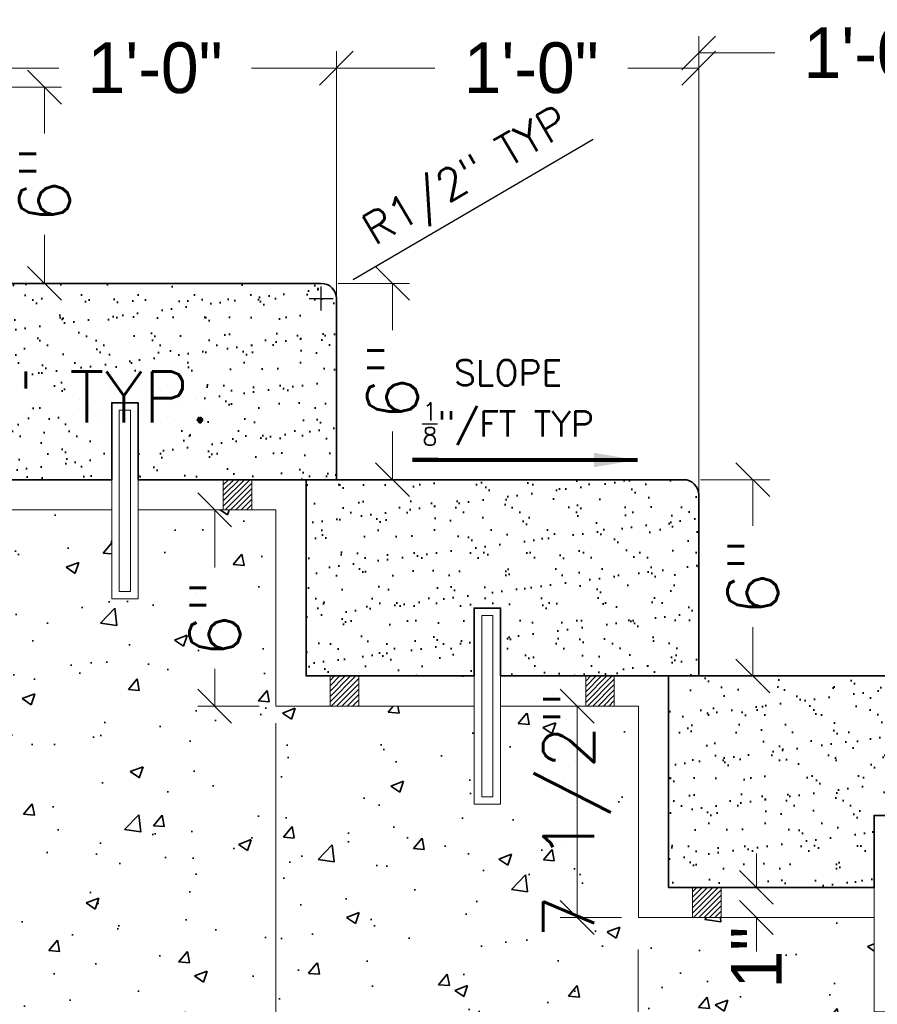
# Model space of a CAD drawing. Extents: x 1828566 to 1828596, y 711482 to 711702.
# Tile 14 of 20: x 1828583.78 to 1828586.15, y 711681.06 to 711683.77. Entities that reach past the tile are written whole.
import ezdxf

# ---------------------------------------------------------------- set-up
doc = ezdxf.new("R2010")
doc.units = 0
doc.header["$LTSCALE"] = 0.666667
doc.header["$MEASUREMENT"] = 0
doc.layers.get('0').update_dxf_attribs({"lineweight": 9})
doc.layers.get('Defpoints').update_dxf_attribs({"lineweight": 9})
for name, color, linetype, lineweight in [('SC_Scratch2', 191, 'Continuous', 40), ('SC_Scratch3', 7, 'Continuous', 35), ('SH_Text', 7, 'Continuous', 25), ('VG_P_Cells', 3, 'Continuous', 18), ('VG_P_Text', 7, 'Continuous', 25)]:
    doc.layers.add(name, color=color, linetype=linetype, lineweight=lineweight)
doc.styles.add('Slanted-Normal LS 0.50', font='font31.shx', dxfattribs={"height": 0.14})
doc.styles.add('Slanted-Normal LS 0.50_0', font='font31.shx')
doc.styles.add('Style-font30', font='font31.shx')
doc.styles.add('Style-simplex', font='simplex.shx')
doc.dimstyles.new('(IN) 1.5', dxfattribs={"dimscale": 8, "dimtxt": 0.011719, "dimasz": 0.015625, "dimexe": 0.006667, "dimexo": 0.004167, "dimgap": 0.001667, "dimtad": 1, "dimdec": 1, "dimlfac": 12.000024, "dimzin": 3, "dimdsep": 46, "dimlunit": 4, "dimtxsty": 'Style-font30', "dimblk": 'Arrowhead', "dimcen": 0.004167, "dimclrd": 256, "dimclre": 256, "dimclrt": 133, "dimadec": 0, "dimazin": 0, "dimtfac": 1, "dimtdec": 1, "dimtofl": 0, "dimtmove": 0, "dimatfit": 3, "dimldrblk": 'Arrowhead', "dimfxl": 1, "dimfrac": 2, "dimtolj": 1, "dimtzin": 3, "dimlwd": -1, "dimlwe": -1, "dimarcsym": 0})
doc.dimstyles.new('(IN) 1.5-Leader', dxfattribs={"dimscale": 8, "dimtxt": 0.010833, "dimasz": 0.015, "dimexe": 0.006667, "dimexo": 0.004167, "dimgap": 0.001667, "dimtad": 1, "dimdec": 1, "dimlfac": 12.000024, "dimzin": 3, "dimdsep": 46, "dimlunit": 4, "dimtxsty": 'Style-font30', "dimblk": 'Arrowhead', "dimcen": 0.004167, "dimclrd": 256, "dimclre": 256, "dimclrt": 133, "dimadec": 0, "dimazin": 0, "dimtfac": 1, "dimtdec": 1, "dimtofl": 0, "dimtmove": 0, "dimatfit": 3, "dimfxl": 1, "dimfrac": 2, "dimtolj": 1, "dimtzin": 3, "dimlwd": -1, "dimlwe": -1, "dimarcsym": 0})
doc.dimstyles.new('Fract  Slanted', dxfattribs={"dimscale": 0.666667, "dimtxt": 0.14, "dimasz": 0.14, "dimexe": 0.07, "dimexo": 0.07, "dimgap": 0.07, "dimtad": 1, "dimdec": 3, "dimlfac": 12, "dimzin": 3, "dimdsep": 46, "dimlunit": 4, "dimtxsty": 'Slanted-Normal LS 0.50_0', "dimblk": 'OBLIQUE', "dimcen": 0.09, "dimclrd": 97, "dimclre": 97, "dimclrt": 256, "dimaunit": 1, "dimadec": 4, "dimazin": 3, "dimtfac": 1, "dimtdec": 3, "dimtofl": 0, "dimtmove": 2, "dimatfit": 1, "dimfxl": 1, "dimfrac": 1, "dimtzin": 3, "dimlwd": 0, "dimlwe": 0, "dimarcsym": 0})

# ---------------------------------------------------------------- blocks, each defined once
blk = doc.blocks.new('Arrowhead')
blk.add_line((0, 0), (-0.021, 0))
at = {"flags": 128}
blk.add_lwpolyline([(-0.005, 0.011), (0, 0), (-0.005, -0.011)], dxfattribs=at)
blk = doc.blocks.new('*D28')
at = {"layer": 'Defpoints', "color": 0, "transparency": 16777216}
for p in [(1828584.6525, 711683.0263), (1828584.6165, 711683.0053)]:
    blk.add_point(p, dxfattribs=at)
at = {"layer": 'SH_Text', "transparency": 16777216}
for p, q in [((1828585.367, 711683.444), (1828584.7043, 711683.0566)), ((1828584.6165, 711682.9719), (1828584.6165, 711683.0386)), ((1828584.5832, 711683.0053), (1828584.6499, 711683.0053))]:
    blk.add_line(p, q, dxfattribs=at)
at = {"layer": 'SH_Text', "transparency": 16777216, "xscale": 0.05999988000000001, "yscale": 0.05999988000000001, "zscale": 0.05999988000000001, "rotation": 210.308254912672}
blk.add_blockref('Arrowhead', (1828584.6525, 711683.0263), dxfattribs=at)
at = {"layer": 'SH_Text', "color": 133, "transparency": 16777216, "insert": (1828585.0215, 711683.3339), "char_height": 0.086666, "attachment_point": 5, "rotation": 30.3083, "style": 'Style-simplex'}
blk.add_mtext('\\A1;\\Fsimplex;R1/2" TYP', dxfattribs=at)
blk = doc.blocks.new('_Oblique')
at = {"color": 0, "linetype": 'ByBlock', "lineweight": -2}
blk.add_line((-0.5, -0.5), (0.5, 0.5), dxfattribs=at)
blk = doc.blocks.new('*D29')
at = {"layer": 'Defpoints', "color": 0, "transparency": 16777216}
for p in [(1828583.5749, 711682.9219), (1828583.6582, 711682.9219), (1828583.5749, 711682.7334)]:
    blk.add_point(p, dxfattribs=at)
at = {"layer": 'VG_P_Text', "color": 97, "lineweight": 0, "transparency": 16777216}
for p, q in [((1828583.5749, 711682.8753), (1828583.5749, 711682.6867)), ((1828583.6582, 711682.8753), (1828583.6582, 711682.6867)), ((1828583.5749, 711682.7334), (1828583.4815, 711682.7334)), ((1828583.6582, 711682.7334), (1828583.7515, 711682.7334))]:
    blk.add_line(p, q, dxfattribs=at)
at = {"layer": 'VG_P_Text', "color": 97, "lineweight": 0, "transparency": 16777216, "xscale": 0.09333333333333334, "yscale": 0.09333333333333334, "zscale": 0.09333333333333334}
blk.add_blockref('_Oblique', (1828583.5749, 711682.7334), dxfattribs=at)
at = {"layer": 'VG_P_Text', "color": 97, "lineweight": 0, "transparency": 16777216, "xscale": 0.09333333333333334, "yscale": 0.09333333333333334, "zscale": 0.09333333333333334, "rotation": 180}
blk.add_blockref('_Oblique', (1828583.6582, 711682.7334), dxfattribs=at)
at = {"layer": 'VG_P_Text', "transparency": 16777216, "insert": (1828583.9606, 711682.7334), "char_height": 0.14, "attachment_point": 5, "style": 'Slanted-Normal LS 0.50'}
blk.add_mtext('\\Fsimplex;1" TYP.', dxfattribs=at)
blk = doc.blocks.new('*D31')
at = {"layer": 'Defpoints', "color": 0, "transparency": 16777216}
for p in [(1828585.5749, 711681.3803), (1828585.4915, 711681.2969), (1828585.8173, 711681.2969)]:
    blk.add_point(p, dxfattribs=at)
at = {"layer": 'VG_P_Text', "color": 97, "lineweight": 0, "transparency": 16777216}
for p, q in [((1828585.8173, 711681.3803), (1828585.8173, 711681.4736)), ((1828585.6215, 711681.3803), (1828585.864, 711681.3803)), ((1828585.5382, 711681.2969), (1828585.864, 711681.2969)), ((1828585.8173, 711681.2969), (1828585.8173, 711681.2036))]:
    blk.add_line(p, q, dxfattribs=at)
at = {"layer": 'VG_P_Text', "color": 97, "lineweight": 0, "transparency": 16777216, "xscale": 0.09333333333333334, "yscale": 0.09333333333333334, "zscale": 0.09333333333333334}
for p, rotation in [((1828585.8173, 711681.3803), 270), ((1828585.8173, 711681.2969), 90)]:
    blk.add_blockref('_Oblique', p, dxfattribs=dict(at, rotation=rotation))
at = {"layer": 'VG_P_Text', "transparency": 16777216, "insert": (1828585.8173, 711681.1865), "char_height": 0.14, "attachment_point": 5, "rotation": 90, "style": 'Slanted-Normal LS 0.50'}
blk.add_mtext('\\Ffont30;1"', dxfattribs=at)
blk = doc.blocks.new('*D17')
at = {"layer": 'Defpoints', "color": 0, "transparency": 16777216}
for p in [(1828585.6582, 711683.6411), (1828584.6582, 711682.9636), (1828585.6582, 711682.3803)]:
    blk.add_point(p, dxfattribs=at)
at = {"layer": 'VG_P_Text', "color": 97, "lineweight": 0, "transparency": 16777216}
for p, q in [((1828584.6582, 711683.0103), (1828584.6582, 711683.6878)), ((1828585.6582, 711682.4269), (1828585.6582, 711683.6878)), ((1828584.6582, 711683.6411), (1828584.9298, 711683.6411)), ((1828585.6582, 711683.6411), (1828585.4622, 711683.6411))]:
    blk.add_line(p, q, dxfattribs=at)
at = {"layer": 'VG_P_Text', "color": 97, "lineweight": 0, "transparency": 16777216, "xscale": 0.09333333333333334, "yscale": 0.09333333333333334, "zscale": 0.09333333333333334, "rotation": 180}
blk.add_blockref('_Oblique', (1828584.6582, 711683.6411), dxfattribs=at)
at = {"layer": 'VG_P_Text', "color": 97, "lineweight": 0, "transparency": 16777216, "xscale": 0.09333333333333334, "yscale": 0.09333333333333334, "zscale": 0.09333333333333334}
blk.add_blockref('_Oblique', (1828585.6582, 711683.6411), dxfattribs=at)
at = {"layer": 'VG_P_Text', "transparency": 16777216, "insert": (1828585.196, 711683.6411), "char_height": 0.14, "attachment_point": 5, "style": 'Slanted-Normal LS 0.50'}
blk.add_mtext('\\Ffont30;1\'-0"', dxfattribs=at)
blk = doc.blocks.new('*D18')
at = {"layer": 'Defpoints', "color": 0, "transparency": 16777216}
for p in [(1828584.4915, 711681.8386), (1828585.4915, 711681.2553), (1828585.4915, 711679.9172)]:
    blk.add_point(p, dxfattribs=at)
at = {"layer": 'VG_P_Text', "color": 97, "lineweight": 0, "transparency": 16777216}
for p, q in [((1828584.4915, 711681.7919), (1828584.4915, 711679.8705)), ((1828585.4915, 711681.2086), (1828585.4915, 711679.8705)), ((1828584.4915, 711679.9172), (1828584.782, 711679.9172)), ((1828585.4915, 711679.9172), (1828585.3144, 711679.9172))]:
    blk.add_line(p, q, dxfattribs=at)
at = {"layer": 'VG_P_Text', "color": 97, "lineweight": 0, "transparency": 16777216, "xscale": 0.09333333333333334, "yscale": 0.09333333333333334, "zscale": 0.09333333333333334, "rotation": 180}
blk.add_blockref('_Oblique', (1828584.4915, 711679.9172), dxfattribs=at)
at = {"layer": 'VG_P_Text', "color": 97, "lineweight": 0, "transparency": 16777216, "xscale": 0.09333333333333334, "yscale": 0.09333333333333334, "zscale": 0.09333333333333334}
blk.add_blockref('_Oblique', (1828585.4915, 711679.9172), dxfattribs=at)
at = {"layer": 'VG_P_Text', "transparency": 16777216, "insert": (1828585.0482, 711679.9172), "char_height": 0.14, "attachment_point": 5, "style": 'Slanted-Normal LS 0.50'}
blk.add_mtext('\\Ffont30;1\'-0"', dxfattribs=at)
blk = doc.blocks.new('*D26')
at = {"layer": 'Defpoints', "color": 0, "transparency": 16777216}
for p in [(1828583.6582, 711683.6411), (1828583.6582, 711683.0469), (1828584.6582, 711682.8803)]:
    blk.add_point(p, dxfattribs=at)
at = {"layer": 'VG_P_Text', "color": 97, "lineweight": 0, "transparency": 16777216}
for p, q in [((1828583.6582, 711683.0936), (1828583.6582, 711683.6878)), ((1828584.6582, 711682.9269), (1828584.6582, 711683.6878)), ((1828583.6582, 711683.6411), (1828583.892, 711683.6411)), ((1828584.6582, 711683.6411), (1828584.4244, 711683.6411))]:
    blk.add_line(p, q, dxfattribs=at)
at = {"layer": 'VG_P_Text', "color": 97, "lineweight": 0, "transparency": 16777216, "xscale": 0.09333333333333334, "yscale": 0.09333333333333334, "zscale": 0.09333333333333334, "rotation": 180}
blk.add_blockref('_Oblique', (1828583.6582, 711683.6411), dxfattribs=at)
at = {"layer": 'VG_P_Text', "color": 97, "lineweight": 0, "transparency": 16777216, "xscale": 0.09333333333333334, "yscale": 0.09333333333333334, "zscale": 0.09333333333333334}
blk.add_blockref('_Oblique', (1828584.6582, 711683.6411), dxfattribs=at)
at = {"layer": 'VG_P_Text', "transparency": 16777216, "insert": (1828584.1582, 711683.6411), "char_height": 0.14, "attachment_point": 5, "style": 'Slanted-Normal LS 0.50'}
blk.add_mtext('\\Ffont30;1\'-0"', dxfattribs=at)
blk = doc.blocks.new('*D24')
at = {"layer": 'Defpoints', "color": 0, "transparency": 16777216}
for p in [(1828584.4915, 711682.4219), (1828584.3226, 711681.8803), (1828584.4915, 711681.8803)]:
    blk.add_point(p, dxfattribs=at)
at = {"layer": 'VG_P_Text', "color": 97, "lineweight": 0, "transparency": 16777216}
for p, q in [((1828584.4449, 711682.4219), (1828584.2759, 711682.4219)), ((1828584.3226, 711682.4219), (1828584.3226, 711682.2629)), ((1828584.3226, 711681.8803), (1828584.3226, 711681.9829)), ((1828584.4449, 711681.8803), (1828584.2759, 711681.8803))]:
    blk.add_line(p, q, dxfattribs=at)
at = {"layer": 'VG_P_Text', "color": 97, "lineweight": 0, "transparency": 16777216, "xscale": 0.09333333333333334, "yscale": 0.09333333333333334, "zscale": 0.09333333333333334}
for p, rotation in [((1828584.3226, 711682.4219), 90), ((1828584.3226, 711681.8803), 270)]:
    blk.add_blockref('_Oblique', p, dxfattribs=dict(at, rotation=rotation))
at = {"layer": 'VG_P_Text', "transparency": 16777216, "insert": (1828584.3226, 711682.1229), "char_height": 0.14, "attachment_point": 5, "rotation": 90, "style": 'Slanted-Normal LS 0.50'}
blk.add_mtext('\\Fsimplex;6"', dxfattribs=at)
blk = doc.blocks.new('*D25')
at = {"layer": 'Defpoints', "color": 0, "transparency": 16777216}
for p in [(1828585.4915, 711681.8803), (1828585.3226, 711681.2969), (1828585.4915, 711681.2969)]:
    blk.add_point(p, dxfattribs=at)
at = {"layer": 'VG_P_Text', "color": 97, "lineweight": 0, "transparency": 16777216}
for p, q in [((1828585.4449, 711681.8803), (1828585.2759, 711681.8803)), ((1828585.3226, 711681.8803), (1828585.3226, 711681.2969)), ((1828585.4449, 711681.2969), (1828585.2759, 711681.2969))]:
    blk.add_line(p, q, dxfattribs=at)
at = {"layer": 'VG_P_Text', "color": 97, "lineweight": 0, "transparency": 16777216, "xscale": 0.09333333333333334, "yscale": 0.09333333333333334, "zscale": 0.09333333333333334}
for p, rotation in [((1828585.3226, 711681.8803), 90), ((1828585.3226, 711681.2969), 270)]:
    blk.add_blockref('_Oblique', p, dxfattribs=dict(at, rotation=rotation))
at = {"layer": 'VG_P_Text', "transparency": 16777216, "insert": (1828585.3226, 711681.5812), "char_height": 0.14, "attachment_point": 5, "rotation": 90, "style": 'Slanted-Normal LS 0.50'}
blk.add_mtext('\\Fsimplex;7 1/2"', dxfattribs=at)
blk = doc.blocks.new('*D51')
at = {"layer": 'Defpoints', "color": 0, "transparency": 16777216}
for p in [(1828586.6582, 711683.6828), (1828585.6582, 711681.9636), (1828586.6582, 711681.9219)]:
    blk.add_point(p, dxfattribs=at)
at = {"layer": 'VG_P_Text', "color": 97, "lineweight": 0, "transparency": 16777216}
for p, q in [((1828585.6582, 711682.0103), (1828585.6582, 711683.7295)), ((1828586.6582, 711681.9686), (1828586.6582, 711683.7295)), ((1828585.6582, 711683.6828), (1828585.8678, 711683.6828)), ((1828586.6582, 711683.6828), (1828586.4002, 711683.6828))]:
    blk.add_line(p, q, dxfattribs=at)
at = {"layer": 'VG_P_Text', "color": 97, "lineweight": 0, "transparency": 16777216, "xscale": 0.09333333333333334, "yscale": 0.09333333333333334, "zscale": 0.09333333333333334, "rotation": 180}
blk.add_blockref('_Oblique', (1828585.6582, 711683.6828), dxfattribs=at)
at = {"layer": 'VG_P_Text', "color": 97, "lineweight": 0, "transparency": 16777216, "xscale": 0.09333333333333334, "yscale": 0.09333333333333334, "zscale": 0.09333333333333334}
blk.add_blockref('_Oblique', (1828586.6582, 711683.6828), dxfattribs=at)
at = {"layer": 'VG_P_Text', "transparency": 16777216, "insert": (1828586.134, 711683.6828), "char_height": 0.14, "attachment_point": 5, "style": 'Slanted-Normal LS 0.50'}
blk.add_mtext('\\Ffont30;1\'-0"', dxfattribs=at)
blk = doc.blocks.new('*D52')
at = {"layer": 'Defpoints', "color": 0, "transparency": 16777216}
for p in [(1828586.6582, 711681.2969), (1828585.4915, 711681.2553), (1828586.6582, 711679.9172)]:
    blk.add_point(p, dxfattribs=at)
at = {"layer": 'VG_P_Text', "color": 97, "lineweight": 0, "transparency": 16777216}
for p, q in [((1828586.6582, 711681.2503), (1828586.6582, 711679.8705)), ((1828585.4915, 711681.2086), (1828585.4915, 711679.8705)), ((1828585.4915, 711679.9172), (1828585.8036, 711679.9172)), ((1828586.6582, 711679.9172), (1828586.3191, 711679.9172))]:
    blk.add_line(p, q, dxfattribs=at)
at = {"layer": 'VG_P_Text', "color": 97, "lineweight": 0, "transparency": 16777216, "xscale": 0.09333333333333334, "yscale": 0.09333333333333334, "zscale": 0.09333333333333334, "rotation": 180}
blk.add_blockref('_Oblique', (1828585.4915, 711679.9172), dxfattribs=at)
at = {"layer": 'VG_P_Text', "color": 97, "lineweight": 0, "transparency": 16777216, "xscale": 0.09333333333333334, "yscale": 0.09333333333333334, "zscale": 0.09333333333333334}
blk.add_blockref('_Oblique', (1828586.6582, 711679.9172), dxfattribs=at)
at = {"layer": 'VG_P_Text', "transparency": 16777216, "insert": (1828586.0613, 711679.9172), "char_height": 0.14, "attachment_point": 5, "style": 'Slanted-Normal LS 0.50'}
blk.add_mtext('\\Ffont30;1\'-2"', dxfattribs=at)
blk = doc.blocks.new('*D55')
at = {"layer": 'Defpoints', "color": 0, "transparency": 16777216}
for p in [(1828583.4915, 711682.4219), (1828584.4915, 711681.8803), (1828584.4915, 711679.9172)]:
    blk.add_point(p, dxfattribs=at)
at = {"layer": 'VG_P_Text', "color": 97, "lineweight": 0, "transparency": 16777216}
for p, q in [((1828583.4915, 711682.3753), (1828583.4915, 711679.8705)), ((1828584.4915, 711681.8336), (1828584.4915, 711679.8705)), ((1828583.4915, 711679.9172), (1828583.7253, 711679.9172)), ((1828584.4915, 711679.9172), (1828584.2577, 711679.9172))]:
    blk.add_line(p, q, dxfattribs=at)
at = {"layer": 'VG_P_Text', "color": 97, "lineweight": 0, "transparency": 16777216, "xscale": 0.09333333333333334, "yscale": 0.09333333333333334, "zscale": 0.09333333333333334, "rotation": 180}
blk.add_blockref('_Oblique', (1828583.4915, 711679.9172), dxfattribs=at)
at = {"layer": 'VG_P_Text', "color": 97, "lineweight": 0, "transparency": 16777216, "xscale": 0.09333333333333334, "yscale": 0.09333333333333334, "zscale": 0.09333333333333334}
blk.add_blockref('_Oblique', (1828584.4915, 711679.9172), dxfattribs=at)
at = {"layer": 'VG_P_Text', "transparency": 16777216, "insert": (1828583.9915, 711679.9172), "char_height": 0.14, "attachment_point": 5, "style": 'Slanted-Normal LS 0.50'}
blk.add_mtext('\\Ffont30;1\'-0"', dxfattribs=at)
blk = doc.blocks.new('*D57')
at = {"layer": 'Defpoints', "color": 0, "transparency": 16777216}
for p in [(1828583.6165, 711683.5886), (1828583.6165, 711683.0469), (1828583.8528, 711683.0469)]:
    blk.add_point(p, dxfattribs=at)
at = {"layer": 'VG_P_Text', "color": 97, "lineweight": 0, "transparency": 16777216}
for p, q in [((1828583.6632, 711683.5886), (1828583.8995, 711683.5886)), ((1828583.8528, 711683.5886), (1828583.8528, 711683.4609)), ((1828583.8528, 711683.0469), (1828583.8528, 711683.1809)), ((1828583.6632, 711683.0469), (1828583.8995, 711683.0469))]:
    blk.add_line(p, q, dxfattribs=at)
at = {"layer": 'VG_P_Text', "color": 97, "lineweight": 0, "transparency": 16777216, "xscale": 0.09333333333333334, "yscale": 0.09333333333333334, "zscale": 0.09333333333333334}
for p, rotation in [((1828583.8528, 711683.5886), 90), ((1828583.8528, 711683.0469), 270)]:
    blk.add_blockref('_Oblique', p, dxfattribs=dict(at, rotation=rotation))
at = {"layer": 'VG_P_Text', "transparency": 16777216, "insert": (1828583.8528, 711683.3209), "char_height": 0.14, "attachment_point": 5, "rotation": 90, "style": 'Slanted-Normal LS 0.50'}
blk.add_mtext('\\Fsimplex;6"', dxfattribs=at)
blk = doc.blocks.new('*D58')
at = {"layer": 'Defpoints', "color": 0, "transparency": 16777216}
for p in [(1828584.6165, 711683.0469), (1828584.6165, 711682.5053), (1828584.8131, 711682.5053)]:
    blk.add_point(p, dxfattribs=at)
at = {"layer": 'VG_P_Text', "color": 97, "lineweight": 0, "transparency": 16777216}
for p, q in [((1828584.6632, 711683.0469), (1828584.8597, 711683.0469)), ((1828584.8131, 711683.0469), (1828584.8131, 711682.9178)), ((1828584.8131, 711682.5053), (1828584.8131, 711682.6378)), ((1828584.6632, 711682.5053), (1828584.8597, 711682.5053))]:
    blk.add_line(p, q, dxfattribs=at)
at = {"layer": 'VG_P_Text', "color": 97, "lineweight": 0, "transparency": 16777216, "xscale": 0.09333333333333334, "yscale": 0.09333333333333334, "zscale": 0.09333333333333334}
for p, rotation in [((1828584.8131, 711683.0469), 90), ((1828584.8131, 711682.5053), 270)]:
    blk.add_blockref('_Oblique', p, dxfattribs=dict(at, rotation=rotation))
at = {"layer": 'VG_P_Text', "transparency": 16777216, "insert": (1828584.8131, 711682.7778), "char_height": 0.14, "attachment_point": 5, "rotation": 90, "style": 'Slanted-Normal LS 0.50'}
blk.add_mtext('\\Fsimplex;6"', dxfattribs=at)
blk = doc.blocks.new('*D59')
at = {"layer": 'Defpoints', "color": 0, "transparency": 16777216}
for p in [(1828585.6165, 711682.5053), (1828585.6165, 711681.9636), (1828585.8073, 711681.9636)]:
    blk.add_point(p, dxfattribs=at)
at = {"layer": 'VG_P_Text', "color": 97, "lineweight": 0, "transparency": 16777216}
for p, q in [((1828585.6632, 711682.5053), (1828585.854, 711682.5053)), ((1828585.8073, 711682.5053), (1828585.8073, 711682.3781)), ((1828585.8073, 711681.9636), (1828585.8073, 711682.0981)), ((1828585.6632, 711681.9636), (1828585.854, 711681.9636))]:
    blk.add_line(p, q, dxfattribs=at)
at = {"layer": 'VG_P_Text', "color": 97, "lineweight": 0, "transparency": 16777216, "xscale": 0.09333333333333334, "yscale": 0.09333333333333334, "zscale": 0.09333333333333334}
for p, rotation in [((1828585.8073, 711682.5053), 90), ((1828585.8073, 711681.9636), 270)]:
    blk.add_blockref('_Oblique', p, dxfattribs=dict(at, rotation=rotation))
at = {"layer": 'VG_P_Text', "transparency": 16777216, "insert": (1828585.8073, 711682.2381), "char_height": 0.14, "attachment_point": 5, "rotation": 90, "style": 'Slanted-Normal LS 0.50'}
blk.add_mtext('\\Fsimplex;6"', dxfattribs=at)

msp = doc.modelspace()

# ---------------------------------------------------------------- hatches: boundary and pattern name
at = {"layer": 'SC_Scratch2'}
h = msp.add_hatch(dxfattribs=at)
h.set_pattern_fill('AR-SAND', color=256, style=0, pattern_type=2)
h.set_pattern_definition([(37.5, (1828584.56453, 711682.76529), (-0.0031497, 0.096341), [0, -0.076, 0, -0.085, 0, -0.08125]), (7.5, (1828584.56453, 711682.76529), (0.088489, 0.141107), [0, -0.041, 0, -0.0685, 0, -0.02625]), (327.5, (1828584.50303, 711682.76529), (0.155707, 0.000283), [0, -0.025, 0, -0.09, 0, -0.1175]), (317.5, (1828584.50303, 711682.76529), (0.150306, 0.043884), [0, -0.0125, 0, -0.059, 0, -0.0675])])
edge = h.paths.add_edge_path()
edge.add_arc((1828584.616534, 711683.005271), 0.041667, 0, 90)
edge.add_line((1828584.616534, 711683.046937), (1828583.658203, 711683.046937))
edge.add_line((1828583.658203, 711683.046937), (1828583.574869, 711683.046937))
edge.add_line((1828583.574869, 711683.046937), (1828583.574869, 711682.505272))
edge.add_line((1828583.574869, 711682.505272), (1828583.641123, 711682.505272))
edge.add_line((1828583.641123, 711682.505272), (1828583.72021, 711682.505272))
edge.add_line((1828583.72021, 711682.505272), (1828584.038452, 711682.505272))
edge.add_line((1828584.038452, 711682.505272), (1828584.038452, 711682.717771))
edge.add_line((1828584.038452, 711682.717771), (1828584.111285, 711682.717771))
edge.add_line((1828584.111285, 711682.717771), (1828584.111285, 711682.505272))
edge.add_line((1828584.111285, 711682.505272), (1828584.346194, 711682.505272))
edge.add_line((1828584.346194, 711682.505272), (1828584.425281, 711682.505272))
edge.add_line((1828584.425281, 711682.505272), (1828584.574867, 711682.505272))
edge.add_line((1828584.574867, 711682.505272), (1828584.658201, 711682.505272))
edge.add_line((1828584.658201, 711682.505272), (1828584.658201, 711683.005271))
h = msp.add_hatch(dxfattribs=at)
h.set_pattern_fill('AR-SAND', color=256, style=0, pattern_type=2)
h.set_pattern_definition([(37.5, (1828584.93416, 711682.30301), (-0.00315, 0.096341), [0, -0.076, 0, -0.085, 0, -0.08125]), (7.5, (1828584.93416, 711682.30301), (0.088489, 0.141107), [0, -0.041, 0, -0.0685, 0, -0.02625]), (327.5, (1828584.87266, 711682.30301), (0.155707, 0.000283), [0, -0.025, 0, -0.09, 0, -0.1175]), (317.5, (1828584.87266, 711682.30301), (0.150306, 0.043884), [0, -0.0125, 0, -0.059, 0, -0.0675])])
edge = h.paths.add_edge_path()
edge.add_arc((1828585.616532, 711682.463605), 0.041667, 0, 90)
edge.add_line((1828585.616532, 711682.505272), (1828584.658201, 711682.505272))
edge.add_line((1828584.658201, 711682.505272), (1828584.574867, 711682.505272))
edge.add_line((1828584.574867, 711682.505272), (1828584.574867, 711681.963606))
edge.add_line((1828584.574867, 711681.963606), (1828584.641121, 711681.963606))
edge.add_line((1828584.641121, 711681.963606), (1828584.720208, 711681.963606))
edge.add_line((1828584.720208, 711681.963606), (1828585.03845, 711681.963606))
edge.add_line((1828585.03845, 711681.963606), (1828585.03845, 711682.151106))
edge.add_line((1828585.03845, 711682.151106), (1828585.111283, 711682.151106))
edge.add_line((1828585.111283, 711682.151106), (1828585.111283, 711681.963606))
edge.add_line((1828585.111283, 711681.963606), (1828585.346192, 711681.963606))
edge.add_line((1828585.346192, 711681.963606), (1828585.408199, 711681.963606))
edge.add_line((1828585.408199, 711681.963606), (1828585.425279, 711681.963606))
edge.add_line((1828585.425279, 711681.963606), (1828585.574865, 711681.963606))
edge.add_line((1828585.574865, 711681.963606), (1828585.658199, 711681.963606))
edge.add_line((1828585.658199, 711681.963606), (1828585.658199, 711682.463605))
h = msp.add_hatch(dxfattribs=at)
h.set_pattern_fill('AR-SAND', color=256, style=0, pattern_type=2)
h.set_pattern_definition([(37.5, (1828585.846696, 711681.493934), (-0.0031497, 0.096341), [0, -0.076, 0, -0.085, 0, -0.08125]), (7.5, (1828585.8467, 711681.49393), (0.088489, 0.141107), [0, -0.041, 0, -0.0685, 0, -0.02625]), (327.5, (1828585.785196, 711681.49393), (0.155707, 0.000283), [0, -0.025, 0, -0.09, 0, -0.1175]), (317.5, (1828585.7852, 711681.49393), (0.150306, 0.043884), [0, -0.0125, 0, -0.059, 0, -0.0675])])
edge = h.paths.add_edge_path()
edge.add_arc((1828586.544227, 711681.890158), 0.179164, 155.798403, 299.081396, ccw=False)
edge.add_line((1828586.38081, 711681.963606), (1828585.658199, 711681.963606))
edge.add_line((1828585.658199, 711681.963606), (1828585.574865, 711681.963606))
edge.add_line((1828585.574865, 711681.963606), (1828585.574865, 711681.380274))
edge.add_line((1828585.574865, 711681.380274), (1828585.641119, 711681.380274))
edge.add_line((1828585.641119, 711681.380274), (1828585.720206, 711681.380274))
edge.add_line((1828585.720206, 711681.380274), (1828586.142235, 711681.380274))
edge.add_line((1828586.142235, 711681.380274), (1828586.142235, 711681.578694))
edge.add_line((1828586.142235, 711681.578694), (1828586.215068, 711681.578694))
edge.add_line((1828586.215068, 711681.578694), (1828586.215068, 711681.380274))
edge.add_line((1828586.215068, 711681.380274), (1828586.512856, 711681.380274))
edge.add_line((1828586.512856, 711681.380274), (1828586.591943, 711681.380274))
edge.add_line((1828586.591943, 711681.380274), (1828586.658197, 711681.380274))
edge.add_line((1828586.658197, 711681.380274), (1828586.658197, 711681.464524))
edge.add_line((1828586.658197, 711681.464524), (1828586.658197, 711681.748536))
edge.add_line((1828586.658197, 711681.748536), (1828586.63131, 711681.733582))
at = {"layer": 'SC_Scratch3'}
h = msp.add_hatch(dxfattribs=at)
h.set_pattern_fill('AR-CONC', color=256, style=0, pattern_type=2)
h.set_pattern_definition([(50, (1828587.8091, 711680.86032), (0.35863, -0.031376), [0.0375, -0.4125]), (355, (1828587.8091, 711680.8603), (-0.069376, 0.376096), [0.03, -0.33]), (100.4514, (1828587.83898, 711680.8577), (0.289254, 0.34472), [0.03187, -0.350571]), (46.184, (1828587.8091, 711680.9603), (0.53362, -0.08276), [0.05625, -0.61875]), (96.636, (1828587.85356, 711680.9534), (0.46733, 0.48706), [0.047805, -0.525857]), (351.184, (1828587.8091, 711680.9603), (0.46733, 0.48706), [0.045, -0.495]), (21, (1828587.8591, 711680.93532), (0.298454, -0.20131), [0.0375, -0.4125]), (326, (1828587.8591, 711680.9353), (0.121657, 0.362575), [0.03, -0.33]), (71.4514, (1828587.88396, 711680.91854), (0.42011, 0.161265), [0.03187, -0.350571]), (37.5, (1828587.80909, 711680.86032), (0.00608, 0.166447), [0, -0.326, 0, -0.335, 0, -0.33125]), (7.5, (1828587.8091, 711680.86032), (0.131535, 0.197206), [0, -0.191, 0, -0.3185, 0, -0.12625]), (327.5, (1828587.69759, 711680.86032), (0.2669112, -0.0112774), [0, -0.125, 0, -0.39, 0, -0.5175]), (317.5, (1828587.6476, 711680.86032), (0.291593, 0.0500525), [0, -0.1625, 0, -0.259, 0, -0.3675])])
h.paths.add_polyline_path([(1828585.173927, 711680.833566), (1828585.153927, 711680.833543), (1828585.173789, 711680.953566), (1828585.193927, 711680.833589)], flags=16)
h.paths.add_polyline_path([(1828582.158198, 711682.921938), (1828582.158198, 711681.338607)], flags=16)
edge = h.paths.add_edge_path()
edge.add_arc((1828582.095698, 711680.745809), 0.020833, 270, 359.999999, ccw=False)
edge.add_line((1828582.095698, 711680.724975), (1828581.888706, 711680.724975))
edge.add_line((1828581.888706, 711680.724975), (1828581.716267, 711680.705816))
edge.add_line((1828581.716267, 711680.705816), (1828581.716267, 711680.683309))
edge.add_line((1828581.716267, 711680.683309), (1828582.158198, 711680.683309))
edge.add_line((1828582.158198, 711680.683309), (1828585.1741, 711680.683309))
edge.add_line((1828585.1741, 711680.683309), (1828588.615781, 711680.683309))
edge.add_line((1828588.615781, 711680.683309), (1828588.615781, 711681.110364))
edge.add_line((1828588.615781, 711681.110364), (1828588.307948, 711681.110364))
edge.add_line((1828588.307948, 711681.110364), (1828588.307948, 711681.089503))
edge.add_line((1828588.307948, 711681.089503), (1828588.28292, 711681.089503))
edge.add_line((1828588.28292, 711681.089503), (1828588.28292, 711681.17292))
edge.add_line((1828588.28292, 711681.17292), (1828588.307948, 711681.17292))
edge.add_line((1828588.307948, 711681.17292), (1828588.307948, 711681.152087))
edge.add_line((1828588.307948, 711681.152087), (1828588.615781, 711681.152087))
edge.add_line((1828588.615781, 711681.152087), (1828588.615781, 711681.381198))
edge.add_line((1828588.615781, 711681.381198), (1828588.092809, 711681.380849))
edge.add_line((1828588.092809, 711681.380849), (1828588.092809, 711681.380781))
edge.add_line((1828588.092809, 711681.380781), (1828588.092809, 711681.075365))
edge.add_line((1828588.092809, 711681.075365), (1828588.092807, 711681.075031))
edge.add_line((1828588.092807, 711681.075031), (1828588.11367, 711681.07492))
edge.add_line((1828588.11367, 711681.07492), (1828588.11367, 711681.049892))
edge.add_line((1828588.11367, 711681.049892), (1828588.030253, 711681.050337))
edge.add_line((1828588.030253, 711681.050337), (1828588.030253, 711681.075365))
edge.add_line((1828588.030253, 711681.075365), (1828588.051086, 711681.075254))
edge.add_line((1828588.051086, 711681.075254), (1828588.051087, 711681.075365))
edge.add_line((1828588.051087, 711681.075365), (1828588.051087, 711681.380781))
edge.add_line((1828588.051087, 711681.380781), (1828588.051087, 711681.380821))
edge.add_line((1828588.051087, 711681.380821), (1828587.991309, 711681.380781))
edge.add_line((1828587.991309, 711681.380781), (1828587.991309, 711681.422771))
edge.add_line((1828587.991309, 711681.422771), (1828587.991309, 711681.464115))
edge.add_line((1828587.991309, 711681.464115), (1828587.991309, 711681.464524))
edge.add_line((1828587.991309, 711681.464524), (1828587.658195, 711681.464524))
edge.add_line((1828587.658195, 711681.464524), (1828586.658197, 711681.464524))
edge.add_line((1828586.658197, 711681.464524), (1828586.658197, 711681.380274))
edge.add_line((1828586.658197, 711681.380274), (1828586.658197, 711681.296941))
edge.add_line((1828586.658197, 711681.296941), (1828586.591943, 711681.296941))
edge.add_line((1828586.591943, 711681.296941), (1828586.512856, 711681.296941))
edge.add_line((1828586.512856, 711681.296941), (1828586.215068, 711681.296941))
edge.add_line((1828586.215068, 711681.296941), (1828586.215068, 711681.037029))
edge.add_line((1828586.215068, 711681.037029), (1828586.142235, 711681.037029))
edge.add_line((1828586.142235, 711681.037029), (1828586.142235, 711681.296941))
edge.add_line((1828586.142235, 711681.296941), (1828585.720206, 711681.296941))
edge.add_line((1828585.720206, 711681.296941), (1828585.641119, 711681.296941))
edge.add_line((1828585.641119, 711681.296941), (1828585.491532, 711681.296941))
edge.add_line((1828585.491532, 711681.296941), (1828585.491532, 711681.880273))
edge.add_line((1828585.491532, 711681.880273), (1828585.425279, 711681.880273))
edge.add_line((1828585.425279, 711681.880273), (1828585.346192, 711681.880273))
edge.add_line((1828585.346192, 711681.880273), (1828585.111283, 711681.880273))
edge.add_line((1828585.111283, 711681.880273), (1828585.111283, 711681.60944))
edge.add_line((1828585.111283, 711681.60944), (1828585.03845, 711681.60944))
edge.add_line((1828585.03845, 711681.60944), (1828585.03845, 711681.880273))
edge.add_line((1828585.03845, 711681.880273), (1828584.720208, 711681.880273))
edge.add_line((1828584.720208, 711681.880273), (1828584.641121, 711681.880273))
edge.add_line((1828584.641121, 711681.880273), (1828584.491534, 711681.880273))
edge.add_line((1828584.491534, 711681.880273), (1828584.491534, 711682.421939))
edge.add_line((1828584.491534, 711682.421939), (1828584.425281, 711682.421939))
edge.add_line((1828584.425281, 711682.421939), (1828584.346194, 711682.421939))
edge.add_line((1828584.346194, 711682.421939), (1828584.111285, 711682.421939))
edge.add_line((1828584.111285, 711682.421939), (1828584.111285, 711682.176106))
edge.add_line((1828584.111285, 711682.176106), (1828584.038452, 711682.176106))
edge.add_line((1828584.038452, 711682.176106), (1828584.038452, 711682.421939))
edge.add_line((1828584.038452, 711682.421939), (1828583.72021, 711682.421939))
edge.add_line((1828583.72021, 711682.421939), (1828583.641123, 711682.421939))
edge.add_line((1828583.641123, 711682.421939), (1828583.491536, 711682.421939))
edge.add_line((1828583.491536, 711682.421939), (1828583.491536, 711682.963604))
edge.add_line((1828583.491536, 711682.963604), (1828583.425283, 711682.963604))
edge.add_line((1828583.425283, 711682.963604), (1828583.346196, 711682.963604))
edge.add_line((1828583.346196, 711682.963604), (1828582.991227, 711682.963604))
edge.add_line((1828582.991227, 711682.963604), (1828582.991227, 711682.609438))
edge.add_line((1828582.991227, 711682.609438), (1828582.918394, 711682.609438))
edge.add_line((1828582.918394, 711682.609438), (1828582.918394, 711682.963604))
edge.add_line((1828582.918394, 711682.963604), (1828582.345213, 711682.963604))
edge.add_line((1828582.345213, 711682.963604), (1828582.266126, 711682.963604))
edge.add_line((1828582.266126, 711682.963604), (1828582.158198, 711682.963604))
edge.add_line((1828582.158198, 711682.963604), (1828582.158198, 711683.046937))
edge.add_line((1828582.158198, 711683.046937), (1828582.158198, 711683.23284))
edge.add_line((1828582.158198, 711683.23284), (1828582.136763, 711683.23284))
edge.add_line((1828582.136763, 711683.23284), (1828582.136756, 711681.016221))
edge.add_line((1828582.136756, 711681.016221), (1828582.116531, 711680.955867))
edge.add_line((1828582.116531, 711680.955867), (1828582.116531, 711680.748309))
edge.add_line((1828582.116531, 711680.748309), (1828582.116531, 711680.747059))
edge.add_line((1828582.116531, 711680.747059), (1828582.116531, 711680.745809))
h = msp.add_hatch(dxfattribs=at)
h.set_pattern_fill('ANSI31', color=256, pattern_type=2)
h.set_pattern_definition([(45, (1828632.561243, 711675.728485), (-0.0073656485, 0.0073656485), [])])
h.paths.add_polyline_path([(1828584.346194, 711682.505272), (1828584.425281, 711682.505272), (1828584.425281, 711682.421939), (1828584.346194, 711682.421939)])
h = msp.add_hatch(dxfattribs=at)
h.set_pattern_fill('ANSI31', color=256, pattern_type=2)
h.set_pattern_definition([(45, (1828633.811211, 711675.186818), (-0.0073656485, 0.0073656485), [])])
h.paths.add_polyline_path([(1828584.720208, 711681.963606), (1828584.641121, 711681.963606), (1828584.641121, 711681.880273), (1828584.720208, 711681.880273)])
h = msp.add_hatch(dxfattribs=at)
h.set_pattern_fill('ANSI31', color=256, pattern_type=2)
h.set_pattern_definition([(45, (1828633.561243, 711675.186818), (-0.0073656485, 0.0073656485), [])])
h.paths.add_polyline_path([(1828585.346192, 711681.963606), (1828585.425279, 711681.963606), (1828585.425279, 711681.880273), (1828585.346192, 711681.880273)])
h = msp.add_hatch(dxfattribs=at)
h.set_pattern_fill('ANSI31', color=256, pattern_type=2)
h.set_pattern_definition([(45, (1828634.811211, 711674.603485), (-0.0073656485, 0.0073656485), [])])
h.paths.add_polyline_path([(1828585.720206, 711681.380274), (1828585.641119, 711681.380274), (1828585.641119, 711681.296941), (1828585.720206, 711681.296941)])

# ---------------------------------------------------------------- linework, layer by layer
at = {"layer": 'SC_Scratch3', "flags": 128}
for points in [[(1828584.658201, 711683.005271, 0.41421356), (1828584.616534, 711683.046937), (1828583.658203, 711683.046937), (1828583.574869, 711683.046937), (1828583.574869, 711682.505272), (1828583.641123, 711682.505272), (1828583.72021, 711682.505272), (1828584.038452, 711682.505272), (1828584.038452, 711682.717771), (1828584.111285, 711682.717771), (1828584.111285, 711682.505272), (1828584.346194, 711682.505272), (1828584.425281, 711682.505272), (1828584.574867, 711682.505272), (1828584.658201, 711682.505272), (1828584.658201, 711683.005271)], [(1828585.658199, 711682.463605, 0.41421356), (1828585.616532, 711682.505272), (1828584.658201, 711682.505272), (1828584.574867, 711682.505272), (1828584.574867, 711681.963606), (1828584.641121, 711681.963606), (1828584.720208, 711681.963606), (1828585.03845, 711681.963606), (1828585.03845, 711682.151106), (1828585.111283, 711682.151106), (1828585.111283, 711681.963606), (1828585.346192, 711681.963606), (1828585.408199, 711681.963606), (1828585.425279, 711681.963606), (1828585.574865, 711681.963606), (1828585.658199, 711681.963606), (1828585.658199, 711682.463605)], [(1828586.63131, 711681.733582, -0.72177337), (1828586.38081, 711681.963606), (1828585.658199, 711681.963606), (1828585.574865, 711681.963606), (1828585.574865, 711681.380274), (1828585.641119, 711681.380274), (1828585.720206, 711681.380274), (1828586.142235, 711681.380274), (1828586.142235, 711681.578694), (1828586.215068, 711681.578694), (1828586.215068, 711681.380274), (1828586.512856, 711681.380274), (1828586.591943, 711681.380274), (1828586.658197, 711681.380274), (1828586.658197, 711681.464524), (1828586.658197, 711681.748536), (1828586.63131, 711681.733582)]]:
    msp.add_lwpolyline(points, format="xyb", close=True, dxfattribs=at)
at = {"layer": 'SH_Text'}
msp.add_line((1828585.658199, 711681.963606), (1828585.111283, 711681.963606), dxfattribs=at)
at = {"layer": 'VG_P_Cells'}
for p, q in [((1828584.616534, 711683.046937), (1828583.574869, 711683.046937)), ((1828584.658201, 711683.005271), (1828584.658201, 711682.505272)), ((1828583.574869, 711682.505272), (1828584.038452, 711682.505272)), ((1828584.111285, 711682.505272), (1828584.658201, 711682.505272)), ((1828584.574867, 711682.505272), (1828585.616532, 711682.505272)), ((1828584.574867, 711682.505272), (1828584.574867, 711681.963606)), ((1828585.658199, 711682.463605), (1828585.658199, 711681.963606)), ((1828584.038452, 711682.421939), (1828583.491536, 711682.421939)), ((1828584.491534, 711682.421939), (1828584.111285, 711682.421939)), ((1828584.491534, 711682.421939), (1828584.491534, 711681.880273)), ((1828584.574867, 711681.963606), (1828585.03845, 711681.963606)), ((1828586.61653, 711681.963606), (1828585.408199, 711681.963606)), ((1828585.574865, 711681.963606), (1828585.574865, 711681.380274)), ((1828585.03845, 711681.880273), (1828584.491534, 711681.880273)), ((1828585.491532, 711681.880273), (1828585.111283, 711681.880273)), ((1828585.491532, 711681.880273), (1828585.491532, 711681.296941)), ((1828586.142235, 711681.380274), (1828585.574865, 711681.380274)), ((1828586.142235, 711681.296941), (1828585.491532, 711681.296941))]:
    msp.add_line(p, q, dxfattribs=at)
at = {"layer": 'VG_P_Cells', "flags": 128}
for points in [[(1828584.038452, 711682.717771), (1828584.111285, 711682.717771), (1828584.111285, 711682.176106), (1828584.038452, 711682.176106), (1828584.038452, 711682.717771)], [(1828584.059285, 711682.696938), (1828584.090452, 711682.696938), (1828584.090452, 711682.196939), (1828584.059285, 711682.196939), (1828584.059285, 711682.696938)], [(1828584.425281, 711682.505272), (1828584.346194, 711682.505272), (1828584.346194, 711682.421939), (1828584.425281, 711682.421939), (1828584.425281, 711682.505272)], [(1828585.03845, 711682.151106), (1828585.111283, 711682.151106), (1828585.111283, 711681.60944), (1828585.03845, 711681.60944), (1828585.03845, 711682.151106)], [(1828585.059283, 711682.130273), (1828585.09045, 711682.130273), (1828585.09045, 711681.630274), (1828585.059283, 711681.630274), (1828585.059283, 711682.130273)], [(1828584.641121, 711681.963606), (1828584.720208, 711681.963606), (1828584.720208, 711681.880273), (1828584.641121, 711681.880273), (1828584.641121, 711681.963606)], [(1828585.425279, 711681.963606), (1828585.346192, 711681.963606), (1828585.346192, 711681.880273), (1828585.425279, 711681.880273), (1828585.425279, 711681.963606)], [(1828586.142235, 711681.578694), (1828586.215068, 711681.578694), (1828586.215068, 711681.037029), (1828586.142235, 711681.037029), (1828586.142235, 711681.578694)], [(1828585.641119, 711681.380274), (1828585.720206, 711681.380274), (1828585.720206, 711681.296941), (1828585.641119, 711681.296941), (1828585.641119, 711681.380274)]]:
    msp.add_lwpolyline(points, close=True, dxfattribs=at)
at = {"layer": 'VG_P_Cells'}
for centre in [(1828584.616534, 711683.005271), (1828585.616532, 711682.463605)]:
    msp.add_arc(centre, 0.041667, 360, 90, dxfattribs=at)

# ---------------------------------------------------------------- texts
at = {"layer": 'SH_Text', "insert": (1828585.132032, 711682.835446), "char_height": 0.07031236, "width": 1.05678646, "attachment_point": 2, "style": 'Style-font30'}
msp.add_mtext('\\Fsimplex;\\A1;SLOPE\\P{\\H0.7x;\\S1/8;}"/FT TYP', dxfattribs=at)

# ---------------------------------------------------------------- dimensions: what is measured, and where the dimension line sits
at = {"layer": 'SH_Text'}
dim = msp.add_radius_dim(center=(1828584.616534, 711683.005271), mpoint=(1828584.652506, 711683.026298), text='\\Fsimplex;<> TYP', dimstyle='(IN) 1.5', override={"dimtxt": 0.010833, "dimasz": 0.0075, "dimtxsty": 'Style-simplex'}, dxfattribs=at)
dim.commit()
dim.dimension.update_dxf_attribs({"geometry": '*D28', "text_midpoint": (1828585.021504, 711683.333924)})
at = {"layer": 'VG_P_Text'}
for base, p1, p2, picture, middle in [((1828586.658197, 711683.682803), (1828585.658199, 711681.963606), (1828586.658197, 711681.92194), '*D51', (1828586.133993, 711683.682803)), ((1828585.658199, 711683.641136), (1828584.658201, 711682.963604), (1828585.658199, 711682.380272), '*D17', (1828585.196026, 711683.641136)), ((1828584.491534, 711679.917208), (1828583.491536, 711682.421939), (1828584.491534, 711681.880273), '*D55', (1828583.991535, 711679.917208)), ((1828585.491532, 711679.917208), (1828584.491534, 711681.838606), (1828585.491532, 711681.255274), '*D18', (1828585.0482, 711679.917208)), ((1828586.658197, 711679.917208), (1828585.491532, 711681.255274), (1828586.658197, 711681.296941), '*D52', (1828586.061343, 711679.917208))]:
    dim = msp.add_linear_dim(base=base, p1=p1, p2=p2, text='\\Ffont30;<>', dimstyle='Fract  Slanted', override={"dimtxsty": 'Slanted-Normal LS 0.50'}, dxfattribs=at)
    dim.commit()
    dim.dimension.update_dxf_attribs({"geometry": picture, "text_midpoint": middle, "dimtype": 160})
for base, p1, p2, angle, text, picture, middle in [((1828583.658203, 711683.641136), (1828584.658201, 711682.880271), (1828583.658203, 711683.046937), 180, '\\Ffont30;<>', '*D26', (1828584.158202, 711683.641136)), ((1828583.852838, 711683.046937), (1828583.616536, 711683.588603), (1828583.616536, 711683.046937), 270, '\\Fsimplex;6"', '*D57', (1828583.852838, 711683.320898)), ((1828584.813075, 711682.505272), (1828584.616534, 711683.046937), (1828584.616534, 711682.505272), 270, '\\Fsimplex;6"', '*D58', (1828584.813075, 711682.777802)), ((1828583.574869, 711682.733387), (1828583.658203, 711682.921938), (1828583.574869, 711682.921938), 180, '\\Fsimplex;<> TYP.', '*D29', (1828583.960583, 711682.733387)), ((1828585.807347, 711681.963606), (1828585.616532, 711682.505272), (1828585.616532, 711681.963606), 270, '\\Fsimplex;6"', '*D59', (1828585.807347, 711682.238077)), ((1828584.322564, 711681.880273), (1828584.491534, 711682.421939), (1828584.491534, 711681.880273), 270, '\\Fsimplex;6"', '*D24', (1828584.322564, 711682.12286)), ((1828585.322562, 711681.296941), (1828585.491532, 711681.880273), (1828585.491532, 711681.296941), 270, '\\Fsimplex;7 1/2"', '*D25', (1828585.322562, 711681.581195)), ((1828585.817332, 711681.296941), (1828585.574865, 711681.380274), (1828585.491532, 711681.296941), 270, '\\Ffont30;<>', '*D31', (1828585.817332, 711681.186465))]:
    dim = msp.add_linear_dim(base=base, p1=p1, p2=p2, angle=angle, text=text, dimstyle='Fract  Slanted', override={"dimtxsty": 'Slanted-Normal LS 0.50'}, dxfattribs=at)
    dim.commit()
    dim.dimension.update_dxf_attribs({"geometry": picture, "text_midpoint": middle, "dimtype": 160})

# ---------------------------------------------------------------- leaders
at = {"layer": 'SH_Text'}
msp.add_leader([(1828585.488838, 711682.559567), (1828584.939631, 711682.559902), (1828584.868598, 711682.559945)], dimstyle='(IN) 1.5-Leader', override={"dimclrd": 0, "dimlwd": 65534}, dxfattribs=at)

doc.saveas('drawing.dxf')
